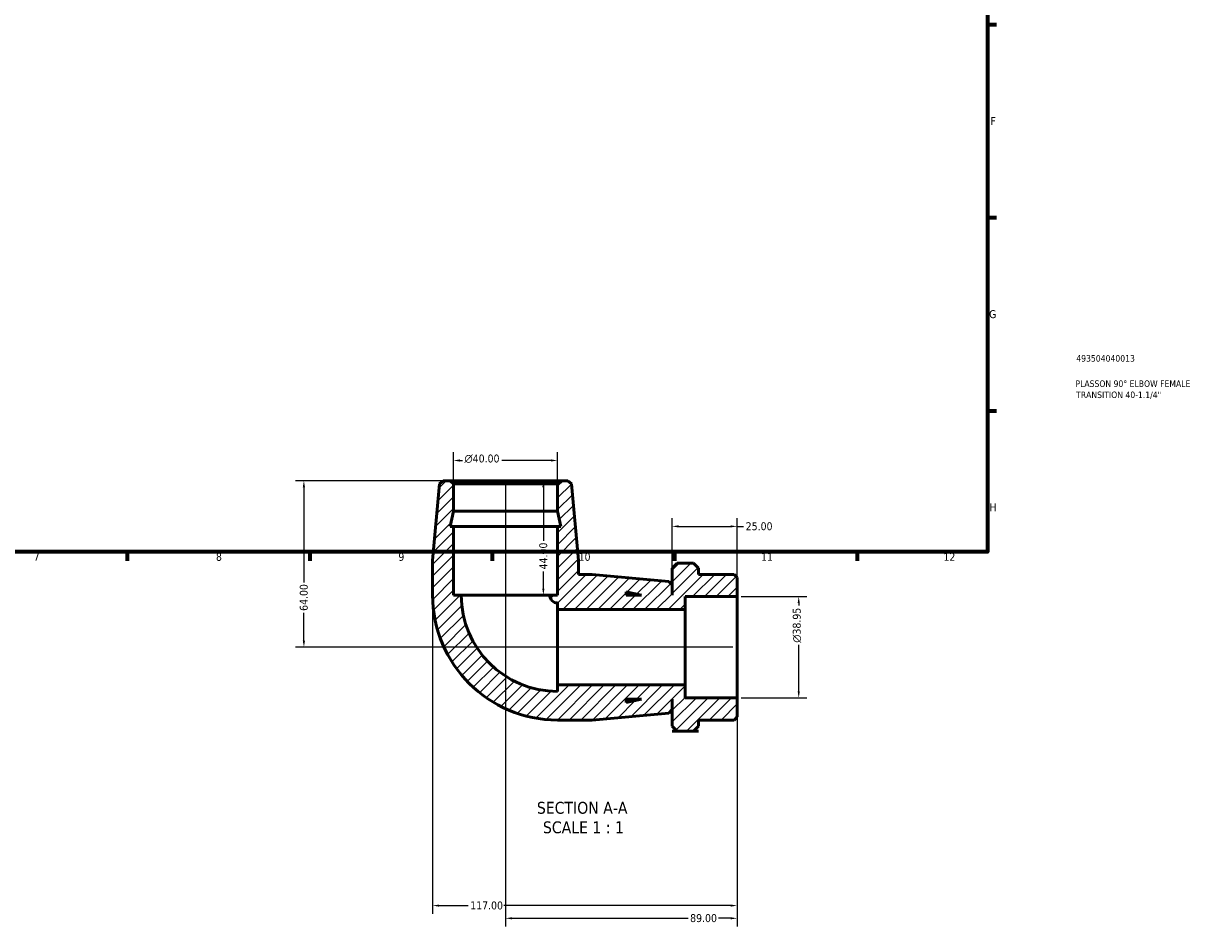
# Model space of a CAD drawing. Header units: millimetres. Extents: x 0 to 901, y -124 to 605.
# Tile 3 of 4: x 451 to 901, y -124 to 223. Entities that reach past the tile are written whole.
import ezdxf

# ---------------------------------------------------------------- set-up
doc = ezdxf.new("R2010")
doc.units = ezdxf.units.MM
for name, color, linetype, lineweight in [('Border (ANSI)', 7, 'Continuous', 70), ('Dimension (ANSI)', 7, 'Continuous', 25), ('Hatch (ANSI)', 7, 'Continuous', 18), ('Symbol (ANSI)', 7, 'Continuous', 25), ('Title (ISO)', 7, 'Continuous', 50), ('Visible (ANSI)', 7, 'Continuous', 50)]:
    doc.layers.add(name, color=color, linetype=linetype, lineweight=lineweight)
doc.styles.add('Label Text (ANSI)', font='tahoma.ttf')
doc.styles.add('Note Text (ANSI)', font='tahoma.ttf')
doc.styles.add('Note Text (ISO)', font='tahoma.ttf')
doc.dimstyles.new('Default - mm (ANSI)', dxfattribs={"dimtxt": 3.048, "dimasz": 2.5, "dimexe": 3.175, "dimexo": 1.6002, "dimgap": 0.8, "dimtad": 0, "dimtoh": 1, "dimrnd": 1e-08, "dimzin": 4, "dimdsep": 46, "dimtxsty": 'Note Text (ANSI)', "dimcen": 0.09, "dimdle": 10, "dimclrd": 256, "dimclre": 256, "dimclrt": 230, "dimadec": 1, "dimazin": 1, "dimtfac": 1, "dimtofl": 0, "dimtmove": 0, "dimatfit": 3, "dimfxl": 1, "dimtolj": 1, "dimtzin": 4, "dimlwd": -1, "dimlwe": -1, "dimarcsym": 0})

# ---------------------------------------------------------------- blocks, each defined once
blk = doc.blocks.new('Borders Default Border')
at = {"layer": 'Border (ANSI)'}
for p, q in [((821, 222.75), (824.45, 222.75)), ((821, 148.5), (824.45, 148.5)), ((821, 74.25), (824.45, 74.25)), ((490.58, 20), (490.58, 16.55)), ((560.67, 20), (560.67, 16.55)), ((630.75, 20), (630.75, 16.55)), ((700.83, 20), (700.83, 16.55)), ((770.92, 20), (770.92, 16.55))]:
    blk.add_line(p, q, dxfattribs=at)
at = {"layer": 'Border (ANSI)', "flags": 128}
blk.add_lwpolyline([(20, 20), (20, 574), (821, 574), (821, 20), (20, 20)], dxfattribs=at)
at = {"layer": 'Border (ANSI)', "color": 230, "true_color": 0xff0080, "attachment_point": 7, "style": 'Note Text (ANSI)'}
for s, insert, char_height in [('F', (822.14, 184.1), 3.05), ('G', (821.66, 109.79), 3.05), ('H', (821.81, 35.6), 3.05), ('7', (454.6, 16.55), 3.05), ('8', (524.63, 16.48), 3.05), ('9', (594.7, 16.49), 3.05), ('10', (663.96, 16.49), 3.048), ('11', (734.04, 16.55), 3.048), ('12', (804.13, 16.55), 3.048)]:
    blk.add_mtext(s, dxfattribs=dict(at, insert=insert, char_height=char_height))
blk = doc.blocks.new('Title Blocks ISO')
at = {"layer": 'Title (ISO)', "color": 232, "true_color": 0xca0064, "style": 'Note Text (ISO)'}
for tag, p in [('PART_NUMBER_001', (34.16, 73.13)), ('DESCRIPTION_001', (33.84, 63.4)), ('DESCRIPTION_002', (34.09, 59.12))]:
    blk.add_attdef(tag, p, '', height=2.5, dxfattribs=at)
blk = doc.blocks.new('*D7')
at = {"layer": 'Defpoints', "color": 0, "transparency": 16777216}
for p in [(614.66, 47.34), (558.42, -16.66), (724.86, -16.66)]:
    blk.add_point(p, dxfattribs=at)
at = {"layer": 'Dimension (ANSI)', "transparency": 16777216}
for p, q in [((613.06, 47.34), (555.24, 47.34)), ((558.42, 44.84), (558.42, 8.18)), ((558.42, -14.16), (558.42, -3.5)), ((723.26, -16.66), (555.24, -16.66))]:
    blk.add_line(p, q, dxfattribs=at)
for points in [[(558, 44.84), (558.83, 44.84), (558.42, 47.34)], [(558, -14.16), (558.83, -14.16), (558.42, -16.66)]]:
    blk.add_solid(points, dxfattribs=at)
at = {"layer": 'Dimension (ANSI)', "color": 230, "true_color": 0xff0080, "transparency": 16777216, "insert": (556.83, -2.7), "char_height": 3.048, "attachment_point": 1, "rotation": 90, "style": 'Note Text (ANSI)'}
blk.add_mtext('\\A1;64.00', dxfattribs=at)
blk = doc.blocks.new('*D8')
at = {"layer": 'Defpoints', "color": 0, "transparency": 16777216}
for p in [(635.86, 47.34), (724.86, -36.13), (724.86, -120.87)]:
    blk.add_point(p, dxfattribs=at)
at = {"layer": 'Dimension (ANSI)', "transparency": 16777216}
for p, q in [((635.86, 45.74), (635.86, -124.04)), ((724.86, -37.73), (724.86, -124.04)), ((638.36, -120.87), (706.01, -120.87)), ((722.36, -120.87), (717.71, -120.87))]:
    blk.add_line(p, q, dxfattribs=at)
for points in [[(638.36, -120.45), (638.36, -121.28), (635.86, -120.87)], [(722.36, -120.45), (722.36, -121.28), (724.86, -120.87)]]:
    blk.add_solid(points, dxfattribs=at)
at = {"layer": 'Dimension (ANSI)', "color": 230, "true_color": 0xff0080, "transparency": 16777216, "insert": (706.81, -119.27), "char_height": 3.048, "attachment_point": 1, "style": 'Note Text (ANSI)'}
blk.add_mtext('\\A1;89.00', dxfattribs=at)
blk = doc.blocks.new('*D9')
at = {"layer": 'Defpoints', "color": 0, "transparency": 16777216}
for p in [(724.86, 2.82), (748.52, 2.82), (724.86, -36.13)]:
    blk.add_point(p, dxfattribs=at)
at = {"layer": 'Dimension (ANSI)', "transparency": 16777216}
for p, q in [((726.46, 2.82), (751.7, 2.82)), ((748.52, 0.32), (748.52, -0.65)), ((748.52, -33.63), (748.52, -15.74)), ((726.46, -36.13), (751.7, -36.13))]:
    blk.add_line(p, q, dxfattribs=at)
for points in [[(748.11, 0.32), (748.94, 0.32), (748.52, 2.82)], [(748.11, -33.63), (748.94, -33.63), (748.52, -36.13)]]:
    blk.add_solid(points, dxfattribs=at)
at = {"layer": 'Dimension (ANSI)', "color": 230, "true_color": 0xff0080, "transparency": 16777216, "insert": (746.23, -14.94), "char_height": 3.048, "attachment_point": 1, "rotation": 90, "style": 'Note Text (ANSI)'}
blk.add_mtext('\\A1;\\fAIGDT|b0|i0;\\H3.0480;\\ln\\fTahoma|b0|i0;\\H3.0480;38.95', dxfattribs=at)
blk = doc.blocks.new('*D10')
at = {"layer": 'Defpoints', "color": 0, "transparency": 16777216}
for p in [(615.86, 55.12), (615.86, 46.14), (655.86, 46.14)]:
    blk.add_point(p, dxfattribs=at)
at = {"layer": 'Dimension (ANSI)', "transparency": 16777216}
for p, q in [((615.86, 47.74), (615.86, 58.29)), ((618.36, 55.12), (619.31, 55.12)), ((653.36, 55.12), (634.45, 55.12)), ((655.86, 47.74), (655.86, 58.29))]:
    blk.add_line(p, q, dxfattribs=at)
for points in [[(618.36, 55.53), (618.36, 54.7), (615.86, 55.12)], [(653.36, 55.53), (653.36, 54.7), (655.86, 55.12)]]:
    blk.add_solid(points, dxfattribs=at)
at = {"layer": 'Dimension (ANSI)', "color": 230, "true_color": 0xff0080, "transparency": 16777216, "insert": (620.11, 57.41), "char_height": 3.048, "attachment_point": 1, "style": 'Note Text (ANSI)'}
blk.add_mtext('\\A1;\\fAIGDT|b0|i0;\\H3.0480;\\ln\\fTahoma|b0|i0;\\H3.0480;40.00', dxfattribs=at)
blk = doc.blocks.new('*D11')
at = {"layer": 'Defpoints', "color": 0, "transparency": 16777216}
for p in [(635.86, 47.34), (635.86, 3.34), (650.42, 3.34)]:
    blk.add_point(p, dxfattribs=at)
at = {"layer": 'Dimension (ANSI)', "transparency": 16777216}
for p, q in [((650.42, 44.84), (650.42, 24.23)), ((650.42, 5.84), (650.42, 12.46))]:
    blk.add_line(p, q, dxfattribs=at)
for points in [[(650.01, 44.84), (650.84, 44.84), (650.42, 47.34)], [(650.01, 5.84), (650.84, 5.84), (650.42, 3.34)]]:
    blk.add_solid(points, dxfattribs=at)
at = {"layer": 'Dimension (ANSI)', "color": 230, "true_color": 0xff0080, "transparency": 16777216, "insert": (648.84, 13.26), "char_height": 3.048, "attachment_point": 1, "rotation": 90, "style": 'Note Text (ANSI)'}
blk.add_mtext('\\A1;44.00', dxfattribs=at)
blk = doc.blocks.new('*D12')
at = {"layer": 'Defpoints', "color": 0, "transparency": 16777216}
for p in [(724.86, 29.79), (699.86, 7.34), (724.86, 2.82)]:
    blk.add_point(p, dxfattribs=at)
at = {"layer": 'Dimension (ANSI)', "transparency": 16777216}
for p, q in [((699.86, 8.94), (699.86, 32.96)), ((724.86, 4.42), (724.86, 32.96)), ((702.36, 29.79), (722.36, 29.79)), ((724.86, 29.79), (727.36, 29.79))]:
    blk.add_line(p, q, dxfattribs=at)
for points in [[(702.36, 30.2), (702.36, 29.37), (699.86, 29.79)], [(722.36, 30.2), (722.36, 29.37), (724.86, 29.79)]]:
    blk.add_solid(points, dxfattribs=at)
at = {"layer": 'Dimension (ANSI)', "color": 230, "true_color": 0xff0080, "transparency": 16777216, "insert": (728.16, 31.37), "char_height": 3.048, "attachment_point": 1, "style": 'Note Text (ANSI)'}
blk.add_mtext('\\A1;25.00', dxfattribs=at)
blk = doc.blocks.new('*D13')
at = {"layer": 'Defpoints', "color": 0, "transparency": 16777216}
for p in [(607.86, 3.34), (724.86, -36.13), (607.86, -115.99)]:
    blk.add_point(p, dxfattribs=at)
at = {"layer": 'Dimension (ANSI)', "transparency": 16777216}
for p, q in [((607.86, 1.74), (607.86, -119.16)), ((724.86, -37.73), (724.86, -119.16)), ((610.36, -115.99), (621.52, -115.99)), ((722.36, -115.99), (635.2, -115.99))]:
    blk.add_line(p, q, dxfattribs=at)
for points in [[(610.36, -115.57), (610.36, -116.4), (607.86, -115.99)], [(722.36, -115.57), (722.36, -116.4), (724.86, -115.99)]]:
    blk.add_solid(points, dxfattribs=at)
at = {"layer": 'Dimension (ANSI)', "color": 230, "true_color": 0xff0080, "transparency": 16777216, "insert": (622.32, -114.4), "char_height": 3.048, "attachment_point": 1, "style": 'Note Text (ANSI)'}
blk.add_mtext('\\A1;117.00', dxfattribs=at)

msp = doc.modelspace()

# ---------------------------------------------------------------- hatches: boundary and pattern name
at = {"layer": 'Hatch (ANSI)'}
h = msp.add_hatch(dxfattribs=at)
h.set_pattern_fill('ANSI31', color=256, scale=25.4, style=0)
h.set_pattern_definition([(45, (0, 0), (-2.245064, 2.245064), [])])
edge = h.paths.add_edge_path()
edge.add_line((655.863, 29.745), (655.863, 3.345))
edge.add_line((655.863, 3.345), (652.863, 3.345))
edge.add_ellipse((655.863, 3.345), major_axis=(-3, 0), ratio=1, start_angle=0, end_angle=90)
edge.add_line((655.863, 0.345), (655.863, -2.155))
edge.add_line((655.863, -2.155), (704.863, -2.155))
edge.add_line((704.863, -2.155), (704.863, 2.821))
edge.add_line((704.863, 2.821), (724.863, 2.821))
edge.add_line((724.863, 2.821), (724.863, 10.145))
edge.add_line((724.863, 10.145), (723.663, 11.345))
edge.add_line((723.663, 11.345), (709.963, 11.345))
edge.add_line((709.963, 11.345), (709.963, 13.676))
edge.add_line((709.963, 13.676), (708.049, 15.59))
edge.add_line((708.049, 15.59), (701.877, 15.59))
edge.add_line((701.877, 15.59), (699.963, 13.676))
edge.add_line((699.963, 13.676), (699.963, 3.345))
edge.add_line((699.963, 3.345), (699.863, 3.345))
edge.add_line((699.863, 3.345), (699.863, 7.345))
edge.add_line((699.863, 7.345), (698.668, 8.654))
edge.add_line((698.668, 8.654), (669.196, 11.345))
edge.add_line((669.196, 11.345), (663.863, 11.345))
edge.add_line((663.863, 11.345), (663.863, 16.678))
edge.add_line((663.863, 16.678), (661.172, 46.15))
edge.add_line((661.172, 46.15), (659.863, 47.345))
edge.add_line((659.863, 47.345), (657.063, 47.345))
edge.add_line((657.063, 47.345), (655.863, 46.145))
edge.add_line((655.863, 46.145), (655.863, 35.611))
edge.add_line((655.863, 35.611), (657.11, 29.745))
edge.add_line((657.11, 29.745), (655.863, 29.745))
h.paths.add_polyline_path([(682.263, 4.592), (688.13, 3.345), (682.263, 3.345)], flags=0)
edge = h.paths.add_edge_path()
edge.add_ellipse((655.863, 3.345), major_axis=(-48, 0), ratio=1, start_angle=0, end_angle=90)
edge.add_line((655.863, -44.655), (669.196, -44.655))
edge.add_line((669.196, -44.655), (698.668, -41.965))
edge.add_line((698.668, -41.965), (699.863, -40.655))
edge.add_line((699.863, -40.655), (699.863, -36.655))
edge.add_line((699.863, -36.655), (699.963, -36.655))
edge.add_line((699.963, -36.655), (699.963, -46.987))
edge.add_line((699.963, -46.987), (701.877, -48.9))
edge.add_line((701.877, -48.9), (708.049, -48.9))
edge.add_line((708.049, -48.9), (709.963, -46.987))
edge.add_line((709.963, -46.987), (709.963, -44.655))
edge.add_line((709.963, -44.655), (723.663, -44.655))
edge.add_line((723.663, -44.655), (724.863, -43.455))
edge.add_line((724.863, -43.455), (724.863, -36.131))
edge.add_line((724.863, -36.131), (704.863, -36.131))
edge.add_line((704.863, -36.131), (704.863, -31.155))
edge.add_line((704.863, -31.155), (655.863, -31.155))
edge.add_line((655.863, -31.155), (655.863, -33.655))
edge.add_ellipse((655.863, 3.345), major_axis=(0, -37), ratio=1, start_angle=270, end_angle=360, ccw=False)
edge.add_line((618.863, 3.345), (615.863, 3.345))
edge.add_line((615.863, 3.345), (615.863, 29.745))
edge.add_line((615.863, 29.745), (614.616, 29.745))
edge.add_line((614.616, 29.745), (615.863, 35.611))
edge.add_line((615.863, 35.611), (615.863, 46.145))
edge.add_line((615.863, 46.145), (614.663, 47.345))
edge.add_line((614.663, 47.345), (611.863, 47.345))
edge.add_line((611.863, 47.345), (610.554, 46.15))
edge.add_line((610.554, 46.15), (607.863, 16.678))
edge.add_line((607.863, 16.678), (607.863, 3.345))
h.paths.add_polyline_path([(688.13, -36.655), (682.263, -37.902), (682.263, -36.655)], flags=0)

# ---------------------------------------------------------------- linework, layer by layer
at = {"layer": 'Visible (ANSI)'}
for p, q in [((610.554, 46.15), (607.863, 16.678)), ((611.863, 47.345), (610.554, 46.15)), ((614.663, 47.345), (611.863, 47.345)), ((615.863, 46.145), (614.663, 47.345)), ((657.063, 47.345), (614.663, 47.345)), ((615.863, 35.611), (615.863, 46.145)), ((615.863, 46.145), (655.863, 46.145)), ((657.063, 47.345), (655.863, 46.145)), ((655.863, 46.145), (655.863, 35.611)), ((659.863, 47.345), (657.063, 47.345)), ((661.172, 46.15), (659.863, 47.345)), ((663.863, 16.678), (661.172, 46.15)), ((614.616, 29.745), (615.863, 35.611)), ((615.863, 35.611), (655.863, 35.611)), ((655.863, 35.611), (657.11, 29.745)), ((615.863, 29.745), (614.616, 29.745)), ((615.863, 3.345), (615.863, 29.745)), ((615.863, 29.745), (655.863, 29.745)), ((655.863, 29.745), (655.863, 3.345)), ((657.11, 29.745), (655.863, 29.745)), ((607.863, 16.678), (607.863, 3.345)), ((663.863, 11.345), (663.863, 16.678)), ((701.877, 15.59), (699.963, 13.676)), ((699.963, 13.676), (699.963, 3.345)), ((708.049, 15.59), (701.877, 15.59)), ((709.963, 13.676), (708.049, 15.59)), ((709.963, 11.345), (709.963, 13.676)), ((669.196, 11.345), (663.863, 11.345)), ((698.668, 8.654), (669.196, 11.345)), ((723.663, 11.345), (709.963, 11.345)), ((724.863, 10.145), (723.663, 11.345)), ((724.863, 2.821), (724.863, 10.145)), ((682.263, 4.592), (688.13, 3.345)), ((682.263, 3.345), (682.263, 4.592)), ((699.863, 7.345), (698.668, 8.654)), ((699.863, 3.345), (699.863, 7.345)), ((618.863, 3.345), (615.863, 3.345)), ((618.863, 3.345), (652.863, 3.345)), ((655.863, 3.345), (652.863, 3.345)), ((655.863, 0.345), (655.863, -2.155)), ((688.13, 3.345), (682.263, 3.345)), ((699.963, 3.345), (699.863, 3.345)), ((704.863, -2.155), (704.863, 2.821)), ((704.863, 2.821), (724.863, 2.821)), ((724.863, 2.821), (724.863, -36.131)), ((655.863, -2.155), (704.863, -2.155)), ((655.863, -2.155), (655.863, -31.155)), ((704.863, -2.155), (704.863, -31.155)), ((704.863, -31.155), (655.863, -31.155)), ((655.863, -31.155), (655.863, -33.655)), ((704.863, -36.131), (704.863, -31.155)), ((688.13, -36.655), (682.263, -37.902)), ((682.263, -37.902), (682.263, -36.655)), ((682.263, -36.655), (688.13, -36.655)), ((699.863, -40.655), (699.863, -36.655)), ((699.863, -36.655), (699.963, -36.655)), ((699.963, -36.655), (699.963, -46.987)), ((724.863, -36.131), (704.863, -36.131)), ((724.863, -43.455), (724.863, -36.131)), ((655.863, -44.655), (669.196, -44.655)), ((669.196, -44.655), (698.668, -41.965)), ((698.668, -41.965), (699.863, -40.655)), ((709.963, -46.987), (709.963, -44.655)), ((709.963, -44.655), (723.663, -44.655)), ((723.663, -44.655), (724.863, -43.455)), ((699.963, -46.987), (701.877, -48.9)), ((701.963, -48.986), (699.963, -48.986)), ((699.963, -48.986), (699.963, -48.987)), ((699.963, -48.987), (709.963, -48.987)), ((701.877, -48.9), (708.049, -48.9)), ((709.963, -48.986), (707.963, -48.986)), ((708.049, -48.9), (709.963, -46.987)), ((709.963, -48.986), (709.963, -48.987))]:
    msp.add_line(p, q, dxfattribs=at)
for radius in [48, 37, 3]:
    msp.add_arc((655.863, 3.345), radius, 180, 270, dxfattribs=at)
for points, weights in [([(701.877, -48.9), (701.92, -48.943), (701.963, -48.986)], [1.00018579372, 1.00009648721, 1]), ([(707.963, -48.986), (708.006, -48.943), (708.049, -48.9)], [1, 1.00009648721, 1.00018579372])]:
    msp.add_rational_spline(points, weights, degree=2, dxfattribs=at)

# ---------------------------------------------------------------- block references
msp.add_blockref('Borders Default Border', (0, 0))
msp.add_blockref('Title Blocks ISO', (821, 20)).add_auto_attribs({'PART_NUMBER_001': '493504040013', 'DESCRIPTION_001': 'PLASSON 90° ELBOW FEMALE', 'DESCRIPTION_002': "TRANSITION 40-1.1/4''"})

# ---------------------------------------------------------------- texts
at = {"layer": 'Symbol (ANSI)', "char_height": 4.572, "attachment_point": 7, "style": 'Label Text (ANSI)'}
for s, insert in [('SECTION A-A', (647.938, -80.758)), ('SCALE 1 : 1', (650.258, -88.27))]:
    msp.add_mtext(s, dxfattribs=dict(at, insert=insert))

# ---------------------------------------------------------------- dimensions: what is measured, and where the dimension line sits
at = {"layer": 'Dimension (ANSI)'}
for base, p1, p2, angle, picture, middle in [((615.863, 55.118), (655.863, 46.145), (615.863, 46.145), 180, '*D10', (626.88, 55.118)), ((748.525, 2.821), (724.863, -36.131), (724.863, 2.821), 90, '*D9', (748.525, -8.197))]:
    dim = msp.add_linear_dim(base=base, p1=p1, p2=p2, angle=angle, text='\\fAIGDT|b0|i0;\\H3.0480;\\ln\\fTahoma|b0|i0;\\H3.0480;<>', dimstyle='Default - mm (ANSI)', override={"dimtoh": 0, "dimdec": 2, "dimtp": 0, "dimtm": 0, "dimtdec": 2, "dimatfit": 1}, dxfattribs=at)
    dim.commit()
    dim.dimension.update_dxf_attribs({"geometry": picture, "text_midpoint": middle, "dimtype": 160})
for base, p1, p2, angle, override, picture, middle in [((558.416, -16.655), (614.663, 47.345), (724.863, -16.655), 90, {"dimtoh": 0, "dimdec": 2, "dimtp": 0, "dimtm": 0, "dimtdec": 2, "dimatfit": 1}, '*D7', (558.416, 2.345)), ((724.863, -120.867), (635.863, 47.345), (724.863, -36.131), 180, {"dimtoh": 0, "dimdec": 2, "dimtp": 0, "dimtm": 0, "dimtdec": 2, "dimatfit": 1}, '*D8', (711.863, -120.867)), ((650.424, 3.345), (635.863, 47.345), (635.863, 3.345), 270, {"dimtoh": 0, "dimdec": 2, "dimse1": 1, "dimse2": 1, "dimtp": 0, "dimtm": 0, "dimtdec": 2, "dimatfit": 1}, '*D11', (650.424, 18.345)), ((607.863, -115.988), (724.863, -36.131), (607.863, 3.345), 180, {"dimtoh": 0, "dimdec": 2, "dimtp": 0, "dimtm": 0, "dimtdec": 2, "dimatfit": 1}, '*D13', (628.363, -115.988))]:
    dim = msp.add_linear_dim(base=base, p1=p1, p2=p2, angle=angle, dimstyle='Default - mm (ANSI)', override=override, dxfattribs=at)
    dim.commit()
    dim.dimension.update_dxf_attribs({"geometry": picture, "text_midpoint": middle, "dimtype": 160})
dim = msp.add_linear_dim(base=(724.863, 29.785), p1=(699.863, 7.345), p2=(724.863, 2.821), dimstyle='Default - mm (ANSI)', override={"dimtoh": 0, "dimdec": 2, "dimtp": 0, "dimtm": 0, "dimtdec": 2, "dimatfit": 2}, dxfattribs=at)
dim.commit()
dim.dimension.update_dxf_attribs({"geometry": '*D12', "text_midpoint": (733.178, 29.785), "dimtype": 160})

doc.saveas('drawing.dxf')
